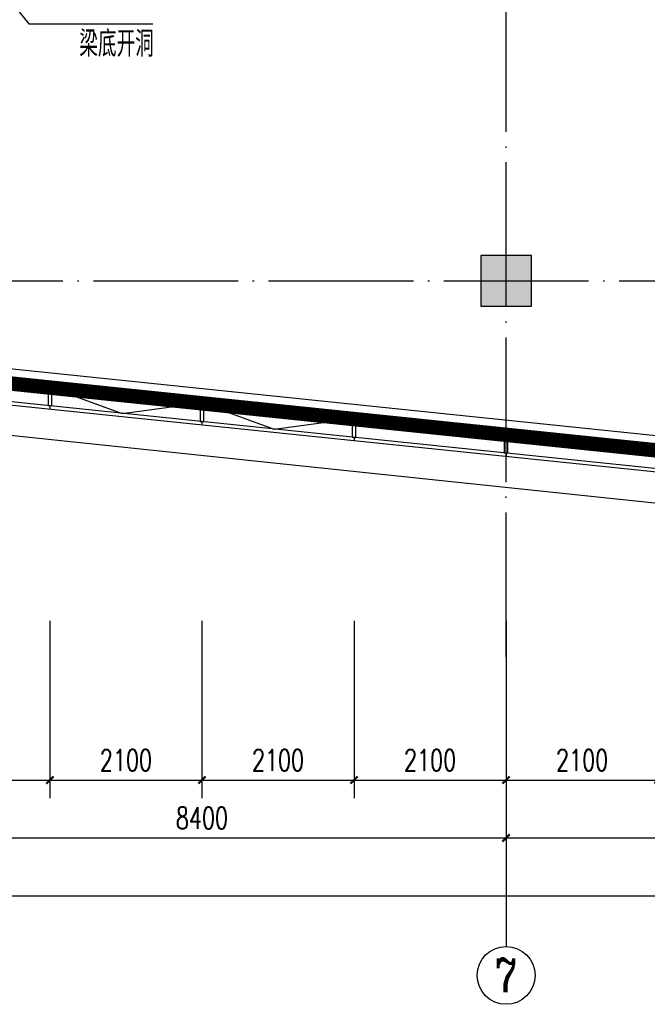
# Model space of a CAD drawing. Extents: x 797781 to 1255204, y 21234 to 1024248.
# Tile 228 of 256: x 906591 to 915258, y 262222 to 275833. Entities that reach past the tile are written whole.
import ezdxf
from ezdxf.enums import TextEntityAlignment as Align

# ---------------------------------------------------------------- set-up
doc = ezdxf.new("R2010")
doc.units = 0
doc.header["$LTSCALE"] = 1000
doc.header["$MEASUREMENT"] = 0
doc.linetypes.add('230303生产综合楼-平面图_t8$0$DOTE', pattern=[2.42, 2, -0.2, 0.02, -0.2])
doc.linetypes.add('__DASH', pattern=[0.35, 0.25, -0.1])
for name, color, linetype in [('230303生产综合楼-平面图_t8$0$3T_WOOD', 21, 'Continuous'), ('230303生产综合楼-平面图_t8$0$AXIS', 3, 'Continuous'), ('230303生产综合楼-平面图_t8$0$AXIS_TEXT', 7, 'Continuous'), ('230303生产综合楼-平面图_t8$0$COLUMN', 40, 'Continuous'), ('230303生产综合楼-平面图_t8$0$CURTWALL', 4, 'Continuous'), ('230303生产综合楼-平面图_t8$0$DIM_LEAD', 3, 'Continuous'), ('230303生产综合楼-平面图_t8$0$DOTE', 1, '230303生产综合楼-平面图_t8$0$DOTE'), ('230303生产综合楼-平面图_t8$0$PUB_HATCH', 8, 'Continuous'), ('230303生产综合楼-平面图_t8$0$PUB_TEXT', 7, 'Continuous'), ('230303生产综合楼-平面图_t8$0$看线', 115, 'Continuous'), ('AXIS_TEXT', 7, 'Continuous'), ('PUB_HATCH', 8, 'Continuous')]:
    doc.layers.add(name, color=color, linetype=linetype)
doc.styles.add('230303生产综合楼-平面图_t8$0$_TCH_AXIS', font='COMPLEX', dxfattribs={"bigfont": 'GBCBIG'})
doc.styles.add('230303生产综合楼-平面图_t8$0$_TCH_DIM', font='SIMPLEX', dxfattribs={"bigfont": 'GBCBIG'})
doc.styles.add('230303生产综合楼-平面图_T8$0$_TCH_DIM_T3', font='SIMPLEX', dxfattribs={"width": 0.705882, "bigfont": 'GBCBIG'})
doc.styles.add('COMPLEX', font='COMPLEX')
doc.dimstyles.new('230303生产综合楼-平面图_T8$0$_TCH_ARCH&&100', dxfattribs={"dimtxt": 297.5, "dimasz": 100, "dimexe": 250, "dimexo": 300, "dimgap": 126.25, "dimtad": 1, "dimdec": 0, "dimzin": 0, "dimdsep": 46, "dimtxsty": '230303生产综合楼-平面图_T8$0$_TCH_DIM_T3', "dimblk": '230303生产综合楼-平面图_t8$0$_ArchTick', "dimcen": 0.09, "dimclrt": 7, "dimazin": 2, "dimtfac": 1, "dimtdec": 0, "dimtix": 1, "dimtmove": 2, "dimatfit": 3, "dimfxl": 1, "dimtolj": 1, "dimtzin": 0, "dimarcsym": 0})

# ---------------------------------------------------------------- blocks, each defined once
blk = doc.blocks.new('AQ2')
at = {"color": 6, "linetype": '__DASH', "ltscale": 4, "const_width": 200}
blk.add_lwpolyline([(1125985, 272623), (1125985, 263323), (1058451, 263323), (1032885, 265974), (1032885, 272623)], dxfattribs=at)
blk = doc.blocks.new('230303生产综合楼-平面图_t8$0$2FNTD')
at = {"layer": '230303生产综合楼-平面图_t8$0$DIM_LEAD'}
for p, q in [((514812.4, 78914), (515870.9, 77597.4)), ((515870.9, 77597.4), (517585.6, 77597.4))]:
    blk.add_line(p, q, dxfattribs=at)
at = {"layer": '230303生产综合楼-平面图_t8$0$PUB_TEXT', "style": '230303生产综合楼-平面图_t8$0$_TCH_DIM'}
blk.add_text('梁底开洞', height=357.45, dxfattribs=at).set_placement((516568.4, 77142.4))
blk = doc.blocks.new('230303生产综合楼-平面图_t8$0$2WLGJ')
at = {"layer": '230303生产综合楼-平面图_t8$0$3T_WOOD'}
for points in [[(1034460, 70323), (1034510, 70318), (1034510, 70569), (1034460, 70574)], [(1036560, 70105), (1036610, 70100), (1036610, 70352), (1036560, 70357)], [(1038660, 69888), (1038710, 69882), (1038710, 70134), (1038660, 70139)], [(1040760, 69670), (1040810, 69665), (1040810, 69916), (1040760, 69921)]]:
    blk.add_lwpolyline(points, close=True, dxfattribs=at)
for points in [[(1034485, 70320), (1034485, 70270)], [(1036585, 70103), (1036585, 70052)], [(1038685, 69885), (1038685, 69835)], [(1040785, 69667), (1040785, 69617)]]:
    blk.add_lwpolyline(points, dxfattribs=at)
blk = doc.blocks.new('230303生产综合楼-平面图_t8$0$_ArchTick')
at = {"color": 0, "linetype": 'ByBlock', "const_width": 0.3}
blk.add_lwpolyline([(-0.5, -0.5), (0.5, 0.5)], dxfattribs=at)
blk = doc.blocks.new('*D5947')
at = {"layer": '230303生产综合楼-平面图_t8$0$AXIS', "color": 0, "lineweight": -2, "transparency": 16777216}
for p, q in [((904908, 267522), (904908, 265072)), ((907008, 267522), (907008, 265072)), ((904908, 265322), (907008, 265322))]:
    blk.add_line(p, q, dxfattribs=at)
at = {"layer": 'Defpoints', "color": 0, "transparency": 16777216}
for p in [(904908, 267822), (907008, 267822), (907008, 265322)]:
    blk.add_point(p, dxfattribs=at)
at = {"layer": '230303生产综合楼-平面图_t8$0$AXIS', "color": 0, "lineweight": -2, "transparency": 16777216, "xscale": 100, "yscale": 100, "zscale": 100, "rotation": 180}
blk.add_blockref('230303生产综合楼-平面图_t8$0$_ArchTick', (904908, 265322), dxfattribs=at)
at = {"layer": '230303生产综合楼-平面图_t8$0$AXIS', "color": 0, "lineweight": -2, "transparency": 16777216, "xscale": 100, "yscale": 100, "zscale": 100}
blk.add_blockref('230303生产综合楼-平面图_t8$0$_ArchTick', (907008, 265322), dxfattribs=at)
at = {"layer": '230303生产综合楼-平面图_t8$0$AXIS', "color": 7, "transparency": 16777216, "insert": (905958, 265597), "char_height": 297.5, "attachment_point": 5, "style": '230303生产综合楼-平面图_T8$0$_TCH_DIM_T3'}
blk.add_mtext('\\A1;2100', dxfattribs=at)
blk = doc.blocks.new('*D5948')
at = {"layer": '230303生产综合楼-平面图_t8$0$AXIS', "color": 0, "lineweight": -2, "transparency": 16777216}
for p, q in [((907008, 267522), (907008, 265072)), ((909108, 267522), (909108, 265072)), ((907008, 265322), (909108, 265322))]:
    blk.add_line(p, q, dxfattribs=at)
at = {"layer": 'Defpoints', "color": 0, "transparency": 16777216}
for p in [(907008, 267822), (909108, 267822), (909108, 265322)]:
    blk.add_point(p, dxfattribs=at)
at = {"layer": '230303生产综合楼-平面图_t8$0$AXIS', "color": 0, "lineweight": -2, "transparency": 16777216, "xscale": 100, "yscale": 100, "zscale": 100, "rotation": 180}
blk.add_blockref('230303生产综合楼-平面图_t8$0$_ArchTick', (907008, 265322), dxfattribs=at)
at = {"layer": '230303生产综合楼-平面图_t8$0$AXIS', "color": 0, "lineweight": -2, "transparency": 16777216, "xscale": 100, "yscale": 100, "zscale": 100}
blk.add_blockref('230303生产综合楼-平面图_t8$0$_ArchTick', (909108, 265322), dxfattribs=at)
at = {"layer": '230303生产综合楼-平面图_t8$0$AXIS', "color": 7, "transparency": 16777216, "insert": (908058, 265597), "char_height": 297.5, "attachment_point": 5, "style": '230303生产综合楼-平面图_T8$0$_TCH_DIM_T3'}
blk.add_mtext('\\A1;2100', dxfattribs=at)
blk = doc.blocks.new('*D5949')
at = {"layer": '230303生产综合楼-平面图_t8$0$AXIS', "color": 0, "lineweight": -2, "transparency": 16777216}
for p, q in [((909108, 267522), (909108, 265072)), ((911208, 267522), (911208, 265072)), ((909108, 265322), (911208, 265322))]:
    blk.add_line(p, q, dxfattribs=at)
at = {"layer": 'Defpoints', "color": 0, "transparency": 16777216}
for p in [(909108, 267822), (911208, 267822), (911208, 265322)]:
    blk.add_point(p, dxfattribs=at)
at = {"layer": '230303生产综合楼-平面图_t8$0$AXIS', "color": 0, "lineweight": -2, "transparency": 16777216, "xscale": 100, "yscale": 100, "zscale": 100, "rotation": 180}
blk.add_blockref('230303生产综合楼-平面图_t8$0$_ArchTick', (909108, 265322), dxfattribs=at)
at = {"layer": '230303生产综合楼-平面图_t8$0$AXIS', "color": 0, "lineweight": -2, "transparency": 16777216, "xscale": 100, "yscale": 100, "zscale": 100}
blk.add_blockref('230303生产综合楼-平面图_t8$0$_ArchTick', (911208, 265322), dxfattribs=at)
at = {"layer": '230303生产综合楼-平面图_t8$0$AXIS', "color": 7, "transparency": 16777216, "insert": (910158, 265597), "char_height": 297.5, "attachment_point": 5, "style": '230303生产综合楼-平面图_T8$0$_TCH_DIM_T3'}
blk.add_mtext('\\A1;2100', dxfattribs=at)
blk = doc.blocks.new('*D5950')
at = {"layer": '230303生产综合楼-平面图_t8$0$AXIS', "color": 0, "lineweight": -2, "transparency": 16777216}
for p, q in [((911208, 267522), (911208, 265072)), ((913308, 267522), (913308, 265072)), ((911208, 265322), (913308, 265322))]:
    blk.add_line(p, q, dxfattribs=at)
at = {"layer": 'Defpoints', "color": 0, "transparency": 16777216}
for p in [(911208, 267822), (913308, 267822), (913308, 265322)]:
    blk.add_point(p, dxfattribs=at)
at = {"layer": '230303生产综合楼-平面图_t8$0$AXIS', "color": 0, "lineweight": -2, "transparency": 16777216, "xscale": 100, "yscale": 100, "zscale": 100, "rotation": 180}
blk.add_blockref('230303生产综合楼-平面图_t8$0$_ArchTick', (911208, 265322), dxfattribs=at)
at = {"layer": '230303生产综合楼-平面图_t8$0$AXIS', "color": 0, "lineweight": -2, "transparency": 16777216, "xscale": 100, "yscale": 100, "zscale": 100}
blk.add_blockref('230303生产综合楼-平面图_t8$0$_ArchTick', (913308, 265322), dxfattribs=at)
at = {"layer": '230303生产综合楼-平面图_t8$0$AXIS', "color": 7, "transparency": 16777216, "insert": (912258, 265597), "char_height": 297.5, "attachment_point": 5, "style": '230303生产综合楼-平面图_T8$0$_TCH_DIM_T3'}
blk.add_mtext('\\A1;2100', dxfattribs=at)
blk = doc.blocks.new('*D5951')
at = {"layer": '230303生产综合楼-平面图_t8$0$AXIS', "color": 0, "lineweight": -2, "transparency": 16777216}
for p, q in [((913308, 267522), (913308, 265072)), ((915408, 267522), (915408, 265072)), ((913308, 265322), (915408, 265322))]:
    blk.add_line(p, q, dxfattribs=at)
at = {"layer": 'Defpoints', "color": 0, "transparency": 16777216}
for p in [(913308, 267822), (915408, 267822), (915408, 265322)]:
    blk.add_point(p, dxfattribs=at)
at = {"layer": '230303生产综合楼-平面图_t8$0$AXIS', "color": 0, "lineweight": -2, "transparency": 16777216, "xscale": 100, "yscale": 100, "zscale": 100, "rotation": 180}
blk.add_blockref('230303生产综合楼-平面图_t8$0$_ArchTick', (913308, 265322), dxfattribs=at)
at = {"layer": '230303生产综合楼-平面图_t8$0$AXIS', "color": 0, "lineweight": -2, "transparency": 16777216, "xscale": 100, "yscale": 100, "zscale": 100}
blk.add_blockref('230303生产综合楼-平面图_t8$0$_ArchTick', (915408, 265322), dxfattribs=at)
at = {"layer": '230303生产综合楼-平面图_t8$0$AXIS', "color": 7, "transparency": 16777216, "insert": (914358, 265597), "char_height": 297.5, "attachment_point": 5, "style": '230303生产综合楼-平面图_T8$0$_TCH_DIM_T3'}
blk.add_mtext('\\A1;2100', dxfattribs=at)
blk = doc.blocks.new('*D6130')
at = {"layer": '230303生产综合楼-平面图_t8$0$AXIS', "color": 0, "lineweight": -2, "transparency": 16777216}
for p, q in [((904908, 266722), (904908, 264272)), ((913308, 266722), (913308, 264272)), ((904908, 264522), (913308, 264522))]:
    blk.add_line(p, q, dxfattribs=at)
at = {"layer": 'Defpoints', "color": 0, "transparency": 16777216}
for p in [(904908, 267022), (913308, 267022), (913308, 264522)]:
    blk.add_point(p, dxfattribs=at)
at = {"layer": '230303生产综合楼-平面图_t8$0$AXIS', "color": 0, "lineweight": -2, "transparency": 16777216, "xscale": 100, "yscale": 100, "zscale": 100, "rotation": 180}
blk.add_blockref('230303生产综合楼-平面图_t8$0$_ArchTick', (904908, 264522), dxfattribs=at)
at = {"layer": '230303生产综合楼-平面图_t8$0$AXIS', "color": 0, "lineweight": -2, "transparency": 16777216, "xscale": 100, "yscale": 100, "zscale": 100}
blk.add_blockref('230303生产综合楼-平面图_t8$0$_ArchTick', (913308, 264522), dxfattribs=at)
at = {"layer": '230303生产综合楼-平面图_t8$0$AXIS', "color": 7, "transparency": 16777216, "insert": (909108, 264797), "char_height": 297.5, "attachment_point": 5, "style": '230303生产综合楼-平面图_T8$0$_TCH_DIM_T3'}
blk.add_mtext('\\A1;8400', dxfattribs=at)
blk = doc.blocks.new('*D6131')
at = {"layer": '230303生产综合楼-平面图_t8$0$AXIS', "color": 0, "lineweight": -2, "transparency": 16777216}
for p, q in [((913308, 266722), (913308, 264272)), ((921708, 266722), (921708, 264272)), ((913308, 264522), (921708, 264522))]:
    blk.add_line(p, q, dxfattribs=at)
at = {"layer": 'Defpoints', "color": 0, "transparency": 16777216}
for p in [(913308, 267022), (921708, 267022), (921708, 264522)]:
    blk.add_point(p, dxfattribs=at)
at = {"layer": '230303生产综合楼-平面图_t8$0$AXIS', "color": 0, "lineweight": -2, "transparency": 16777216, "xscale": 100, "yscale": 100, "zscale": 100, "rotation": 180}
blk.add_blockref('230303生产综合楼-平面图_t8$0$_ArchTick', (913308, 264522), dxfattribs=at)
at = {"layer": '230303生产综合楼-平面图_t8$0$AXIS', "color": 0, "lineweight": -2, "transparency": 16777216, "xscale": 100, "yscale": 100, "zscale": 100}
blk.add_blockref('230303生产综合楼-平面图_t8$0$_ArchTick', (921708, 264522), dxfattribs=at)
at = {"layer": '230303生产综合楼-平面图_t8$0$AXIS', "color": 7, "transparency": 16777216, "insert": (917508, 264797), "char_height": 297.5, "attachment_point": 5, "style": '230303生产综合楼-平面图_T8$0$_TCH_DIM_T3'}
blk.add_mtext('\\A1;8400', dxfattribs=at)
blk = doc.blocks.new('*D6141')
at = {"layer": '230303生产综合楼-平面图_t8$0$AXIS', "color": 0, "lineweight": -2, "transparency": 16777216}
for p, q in [((895858, 266722), (895858, 263472)), ((989558, 266722), (989558, 263472)), ((895858, 263722), (989558, 263722))]:
    blk.add_line(p, q, dxfattribs=at)
at = {"layer": 'Defpoints', "color": 0, "transparency": 16777216}
for p in [(895858, 267022), (989558, 267022), (989558, 263722)]:
    blk.add_point(p, dxfattribs=at)
at = {"layer": '230303生产综合楼-平面图_t8$0$AXIS', "color": 0, "lineweight": -2, "transparency": 16777216, "xscale": 100, "yscale": 100, "zscale": 100, "rotation": 180}
blk.add_blockref('230303生产综合楼-平面图_t8$0$_ArchTick', (895858, 263722), dxfattribs=at)
at = {"layer": '230303生产综合楼-平面图_t8$0$AXIS', "color": 0, "lineweight": -2, "transparency": 16777216, "xscale": 100, "yscale": 100, "zscale": 100}
blk.add_blockref('230303生产综合楼-平面图_t8$0$_ArchTick', (989558, 263722), dxfattribs=at)
at = {"layer": '230303生产综合楼-平面图_t8$0$AXIS', "color": 7, "transparency": 16777216, "insert": (942708, 263997), "char_height": 297.5, "attachment_point": 5, "style": '230303生产综合楼-平面图_T8$0$_TCH_DIM_T3'}
blk.add_mtext('\\A1;93700', dxfattribs=at)
blk = doc.blocks.new('_AXISO')
blk.add_circle((0, 0), 0.5)
at = {"layer": 'AXIS_TEXT', "style": 'COMPLEX', "width": 1.041667}
blk.add_attdef('A', text='', height=0.56, dxfattribs=at).set_placement((-0.25, -0.28), (0.25, -0.28), align=Align.FIT)
blk = doc.blocks.new('_FZH')
blk.add_lwpolyline([(-0.5, -0.5), (0.5, -0.5), (0.5, 0.5), (-0.5, 0.5)], close=True)
at = {"layer": 'PUB_HATCH'}
blk.add_solid([(-0.5, -0.5), (0.5, -0.5), (-0.5, 0.5), (0.5, 0.5)], dxfattribs=at)

msp = doc.modelspace()

# ---------------------------------------------------------------- linework, layer by layer
at = {"layer": '230303生产综合楼-平面图_t8$0$AXIS'}
msp.add_line((913308, 267021.6), (913308, 263021.6), dxfattribs=at)
at = {"layer": '230303生产综合楼-平面图_t8$0$CURTWALL'}
for points in [[(895858, 298621.6), (963708, 298621.6), (989558, 295941.7), (989558, 268921.6), (921708, 268921.6), (895858, 271601.4)], [(895908, 298571.6), (963705.4, 298571.6), (989508, 295896.6), (989508, 268971.6), (921710.6, 268971.6), (895908, 271646.5)], [(896158, 298321.6), (963692.5, 298321.6), (989258, 295671.2), (989258, 269221.6), (921723.5, 269221.6), (896158, 271872)]]:
    msp.add_lwpolyline(points, close=True, dxfattribs=at)
for points in [[(907034.7, 270744.4), (908005.2, 270390.9), (909062.3, 270531.1)], [(909133, 270526.8), (910103.5, 270173.4), (911160.6, 270313.6)]]:
    msp.add_lwpolyline(points, dxfattribs=at)
at = {"layer": '230303生产综合楼-平面图_t8$0$DOTE'}
for p, q in [((913308, 267021.6), (913308, 298621.6)), ((895508, 272221.6), (989908, 272221.6))]:
    msp.add_line(p, q, dxfattribs=at)
at = {"layer": '230303生产综合楼-平面图_t8$0$PUB_HATCH', "color": 8}
msp.add_lwpolyline([(989058, 269421.6), (921733.9, 269421.6), (896358, 272052.3), (896358, 281821.6)], dxfattribs=at)
at = {"layer": '230303生产综合楼-平面图_t8$0$看线'}
msp.add_lwpolyline([(895458, 299021.6), (964094.7, 299021.6), (989958, 296301.8), (989958, 268521.6), (921321.3, 268521.6), (895458, 271241.3)], close=True, dxfattribs=at)

# ---------------------------------------------------------------- block references
for name, p in [('AQ2', (-136727.2, 5898.4)), ('230303生产综合楼-平面图_t8$0$2WLGJ', (-127477.2, 200175.3)), ('230303生产综合楼-平面图_t8$0$2FNTD', (390845.4, 198177.9))]:
    msp.add_blockref(name, p)
at = {"layer": '230303生产综合楼-平面图_t8$0$AXIS'}
ref = msp.add_blockref('_AXISO', (913308, 262621.6), dxfattribs=dict(at, xscale=800, yscale=800, zscale=800))
ref.add_attrib('A', '7', dxfattribs={"layer": '230303生产综合楼-平面图_t8$0$AXIS_TEXT', "ltscale": 2, "height": 465.9, "style": '230303生产综合楼-平面图_t8$0$_TCH_AXIS'}).set_placement((913152.7, 262388.6), (913463.3, 262388.6), align=Align.FIT)
at = {"layer": '230303生产综合楼-平面图_t8$0$COLUMN', "xscale": 700, "yscale": 700, "zscale": 700, "rotation": 270}
msp.add_blockref('_FZH', (913308, 272221.6), dxfattribs=at)

# ---------------------------------------------------------------- dimensions: what is measured, and where the dimension line sits
at = {"layer": '230303生产综合楼-平面图_t8$0$AXIS'}
for p1, p2, distance, picture, middle in [((904908, 267821.6), (907008, 267821.6), -2500, '*D5947', (905958, 265596.6)), ((907008, 267821.6), (909108, 267821.6), -2500, '*D5948', (908058, 265596.6)), ((909108, 267821.6), (911208, 267821.6), -2500, '*D5949', (910158, 265596.6)), ((911208, 267821.6), (913308, 267821.6), -2500, '*D5950', (912258, 265596.6)), ((913308, 267821.6), (915408, 267821.6), -2500, '*D5951', (914358, 265596.6)), ((895858, 267021.6), (989558, 267021.6), -3300, '*D6141', (942708, 263996.6)), ((904908, 267021.6), (913308, 267021.6), -2500, '*D6130', (909108, 264796.6)), ((913308, 267021.6), (921708, 267021.6), -2500, '*D6131', (917508, 264796.6))]:
    dim = msp.add_aligned_dim(p1=p1, p2=p2, distance=distance, dimstyle='230303生产综合楼-平面图_T8$0$_TCH_ARCH&&100', dxfattribs=at)
    dim.commit()
    dim.dimension.update_dxf_attribs({"geometry": picture, "text_midpoint": middle})

doc.saveas('drawing.dxf')
